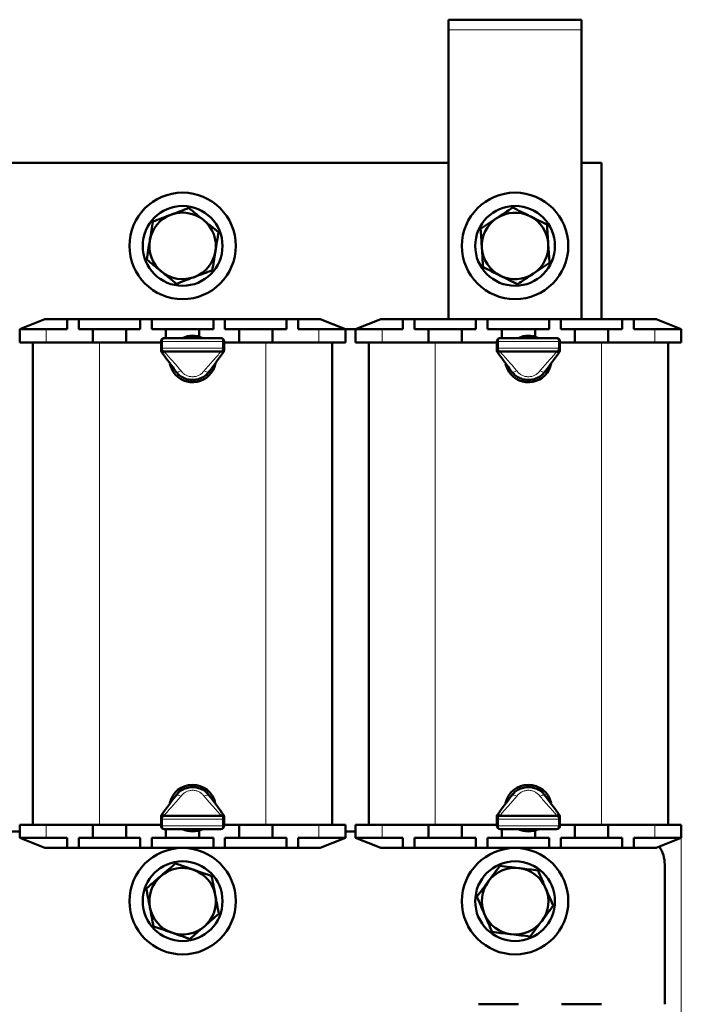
# Model space of a CAD drawing. Header units: millimetres. Extents: x 0 to 420, y 0 to 594.
# Tile 3 of 5: x 100 to 199, y 157 to 305. Entities that reach past the tile are written whole.
import ezdxf

# ---------------------------------------------------------------- set-up
doc = ezdxf.new("R2010")
doc.units = ezdxf.units.MM
doc.linetypes.add('SLD-Сплошная', pattern=[0])
doc.styles.add('SLDTEXTSTYLE0', font='TXT', dxfattribs={"width": 0.7, "bigfont": 'bigfont'})
doc.styles.add('SLDTEXTSTYLE1', font='TXT', dxfattribs={"width": 0.7})
doc.dimstyles.new('SLDDIMSTYLE0', dxfattribs={"dimtxt": 5, "dimasz": 5, "dimexe": 0, "dimexo": 0.0625, "dimgap": 1.25, "dimtad": 2, "dimdec": 1, "dimrnd": 1e-09, "dimzin": 12, "dimdsep": 46, "dimtxsty": 'SLDTEXTSTYLE1', "dimsah": 1, "dimcen": 0.09, "dimadec": 0, "dimazin": 3, "dimtfac": 1, "dimtdec": 3, "dimtofl": 0, "dimtmove": 0, "dimatfit": 3, "dimfxl": 0, "dimfrac": 2, "dimtolj": 1, "dimtzin": 12, "dimarcsym": 0})

# ---------------------------------------------------------------- blocks, each defined once
blk = doc.blocks.new('_D')
at = {"color": 7, "linetype": 'SLD-Сплошная', "lineweight": 0}
for p, q in [((49.43, 181.78), (49.43, 116.79)), ((199.43, 181.78), (199.43, 116.79)), ((49.43, 117.79), (199.43, 117.79))]:
    blk.add_line(p, q, dxfattribs=at)
at = {"color": 7, "linetype": 'SLD-Сплошная', "lineweight": 18}
for points in [[(49.43, 117.79), (54.43, 117.02), (54.43, 118.56)], [(199.43, 117.79), (194.43, 118.56), (194.43, 117.02)]]:
    blk.add_solid(points, dxfattribs=at)
at = {"color": 7, "linetype": 'SLD-Сплошная', "lineweight": 18, "insert": (122.47, 124.24), "char_height": 5, "attachment_point": 1, "style": 'SLDTEXTSTYLE0'}
blk.add_mtext('Ш', dxfattribs=at)

msp = doc.modelspace()

# ---------------------------------------------------------------- linework, layer by layer
at = {"color": 7, "linetype": 'SLD-Сплошная', "lineweight": 50}
for p, q in [((164.43, 304.79), (164.43, 303.29)), ((184.43, 304.79), (164.43, 304.79)), ((184.43, 304.79), (184.43, 303.29)), ((164.43, 303.29), (164.43, 259.79)), ((184.43, 259.79), (184.43, 303.29)), ((164.43, 283.29), (84.43, 283.29)), ((187.43, 283.29), (184.43, 283.29)), ((187.43, 259.79), (187.43, 283.29)), ((103.73, 259.79), (99.93, 258.29)), ((103.73, 259.79), (107.05, 259.79)), ((107.05, 259.79), (107.05, 258.29)), ((107.05, 259.79), (108.8, 259.79)), ((108.8, 259.79), (108.8, 258.29)), ((108.8, 259.79), (118.05, 259.79)), ((118.05, 259.79), (118.05, 258.29)), ((118.05, 259.79), (119.8, 259.79)), ((119.8, 259.79), (119.8, 258.29)), ((119.8, 259.79), (129.05, 259.79)), ((129.05, 259.79), (129.05, 258.29)), ((129.05, 259.79), (130.8, 259.79)), ((130.8, 259.79), (130.8, 258.29)), ((130.8, 259.79), (140.05, 259.79)), ((140.05, 259.79), (140.05, 258.29)), ((140.05, 259.79), (141.8, 259.79)), ((141.8, 259.79), (141.8, 258.29)), ((141.8, 259.79), (145.13, 259.79)), ((148.93, 258.29), (145.13, 259.79)), ((154.23, 259.79), (150.43, 258.29)), ((154.23, 259.79), (157.55, 259.79)), ((157.55, 259.79), (157.55, 258.29)), ((157.55, 259.79), (159.3, 259.79)), ((159.3, 259.79), (159.3, 258.29)), ((159.3, 259.79), (168.55, 259.79)), ((164.43, 259.79), (168.55, 259.79)), ((168.55, 259.79), (168.55, 258.29)), ((168.55, 259.79), (170.3, 259.79)), ((170.3, 259.79), (170.3, 258.29)), ((170.3, 259.79), (179.55, 259.79)), ((179.55, 259.79), (179.55, 258.29)), ((179.55, 259.79), (181.3, 259.79)), ((181.3, 259.79), (181.3, 258.29)), ((181.3, 259.79), (190.55, 259.79)), ((181.3, 259.79), (184.43, 259.79)), ((190.55, 259.79), (190.55, 258.29)), ((190.55, 259.79), (192.3, 259.79)), ((192.3, 259.79), (192.3, 258.29)), ((192.3, 259.79), (195.63, 259.79)), ((199.43, 258.29), (195.63, 259.79)), ((99.93, 256.29), (99.93, 258.29)), ((99.93, 258.29), (103.93, 258.29)), ((103.93, 258.29), (107.05, 258.29)), ((108.8, 258.29), (110.93, 258.29)), ((110.93, 258.29), (110.93, 256.29)), ((110.93, 258.29), (115.93, 258.29)), ((115.93, 258.29), (115.93, 256.29)), ((115.93, 258.29), (118.05, 258.29)), ((119.8, 258.29), (121.93, 258.29)), ((121.93, 258.29), (121.93, 256.94)), ((121.93, 258.29), (126.93, 258.29)), ((126.93, 258.29), (126.93, 257.14)), ((126.93, 258.29), (129.05, 258.29)), ((130.8, 258.29), (132.93, 258.29)), ((132.93, 258.29), (132.93, 256.29)), ((132.93, 258.29), (137.93, 258.29)), ((137.93, 258.29), (137.93, 256.29)), ((137.93, 258.29), (140.05, 258.29)), ((141.8, 258.29), (144.93, 258.29)), ((144.93, 258.29), (148.93, 258.29)), ((148.93, 258.29), (150.43, 258.29)), ((148.93, 258.29), (148.93, 256.29)), ((150.43, 256.29), (150.43, 258.29)), ((150.43, 258.29), (154.43, 258.29)), ((154.43, 258.29), (157.55, 258.29)), ((159.3, 258.29), (161.43, 258.29)), ((161.43, 258.29), (161.43, 256.29)), ((161.43, 258.29), (166.43, 258.29)), ((166.43, 258.29), (166.43, 256.29)), ((166.43, 258.29), (168.55, 258.29)), ((170.3, 258.29), (172.43, 258.29)), ((172.43, 258.29), (172.43, 256.94)), ((172.43, 258.29), (177.43, 258.29)), ((177.43, 258.29), (177.43, 257.14)), ((177.43, 258.29), (179.55, 258.29)), ((181.3, 258.29), (183.43, 258.29)), ((183.43, 258.29), (183.43, 256.29)), ((183.43, 258.29), (188.43, 258.29)), ((188.43, 258.29), (188.43, 256.29)), ((188.43, 258.29), (190.55, 258.29)), ((192.3, 258.29), (195.43, 258.29)), ((195.43, 258.29), (199.43, 258.29)), ((199.43, 258.29), (199.43, 256.29)), ((103.93, 256.29), (99.93, 256.29)), ((101.93, 183.79), (101.93, 256.29)), ((103.93, 256.29), (110.93, 256.29)), ((110.93, 256.29), (111.93, 256.29)), ((111.93, 256.29), (115.93, 256.29)), ((115.93, 256.29), (121.18, 256.29)), ((121.18, 255.44), (121.18, 256.44)), ((121.68, 256.94), (130.18, 256.94)), ((130.68, 256.44), (130.68, 255.44)), ((130.68, 256.29), (132.93, 256.29)), ((132.93, 256.29), (136.93, 256.29)), ((136.93, 256.29), (137.93, 256.29)), ((137.93, 256.29), (144.93, 256.29)), ((148.93, 256.29), (144.93, 256.29)), ((146.93, 256.29), (146.93, 183.79)), ((154.43, 256.29), (150.43, 256.29)), ((152.43, 183.79), (152.43, 256.29)), ((154.43, 256.29), (161.43, 256.29)), ((161.43, 256.29), (162.43, 256.29)), ((162.43, 256.29), (166.43, 256.29)), ((166.43, 256.29), (171.68, 256.29)), ((171.68, 255.44), (171.68, 256.44)), ((172.18, 256.94), (180.68, 256.94)), ((181.18, 256.44), (181.18, 255.44)), ((181.18, 256.29), (183.43, 256.29)), ((183.43, 256.29), (187.43, 256.29)), ((187.43, 256.29), (188.43, 256.29)), ((188.43, 256.29), (195.43, 256.29)), ((199.43, 256.29), (195.43, 256.29)), ((197.43, 256.29), (197.43, 183.79)), ((121.18, 255.1), (121.18, 255.44)), ((130.18, 254.94), (121.68, 254.94)), ((130.68, 255.44), (130.68, 255.1)), ((171.68, 255.1), (171.68, 255.44)), ((180.68, 254.94), (172.18, 254.94)), ((181.18, 255.44), (181.18, 255.1)), ((121.68, 185.14), (130.18, 185.14)), ((172.18, 185.14), (180.68, 185.14)), ((99.93, 181.79), (99.93, 183.79)), ((99.93, 183.79), (103.93, 183.79)), ((110.93, 183.79), (103.93, 183.79)), ((111.93, 183.79), (110.93, 183.79)), ((110.93, 181.79), (110.93, 183.79)), ((111.93, 183.79), (115.93, 183.79)), ((115.93, 181.79), (115.93, 183.79)), ((121.18, 183.79), (115.93, 183.79)), ((121.18, 184.64), (121.18, 184.98)), ((121.18, 183.64), (121.18, 184.64)), ((130.68, 184.98), (130.68, 184.64)), ((130.68, 184.64), (130.68, 183.64)), ((132.93, 183.79), (130.68, 183.79)), ((132.93, 183.79), (136.93, 183.79)), ((132.93, 181.79), (132.93, 183.79)), ((137.93, 183.79), (136.93, 183.79)), ((137.93, 181.79), (137.93, 183.79)), ((144.93, 183.79), (137.93, 183.79)), ((144.93, 183.79), (148.93, 183.79)), ((148.93, 183.79), (148.93, 181.79)), ((150.43, 181.79), (150.43, 183.79)), ((150.43, 183.79), (154.43, 183.79)), ((161.43, 183.79), (154.43, 183.79)), ((162.43, 183.79), (161.43, 183.79)), ((161.43, 181.79), (161.43, 183.79)), ((162.43, 183.79), (166.43, 183.79)), ((166.43, 181.79), (166.43, 183.79)), ((171.68, 183.79), (166.43, 183.79)), ((171.68, 184.64), (171.68, 184.98)), ((171.68, 183.64), (171.68, 184.64)), ((181.18, 184.98), (181.18, 184.64)), ((181.18, 184.64), (181.18, 183.64)), ((183.43, 183.79), (181.18, 183.79)), ((183.43, 183.79), (187.43, 183.79)), ((183.43, 181.79), (183.43, 183.79)), ((188.43, 183.79), (187.43, 183.79)), ((188.43, 181.79), (188.43, 183.79)), ((195.43, 183.79), (188.43, 183.79)), ((195.43, 183.79), (199.43, 183.79)), ((199.43, 183.79), (199.43, 181.79)), ((98.43, 182.79), (99.93, 182.79)), ((130.18, 183.14), (121.68, 183.14)), ((121.93, 181.79), (121.93, 183.14)), ((126.93, 181.79), (126.93, 182.94)), ((148.93, 182.79), (150.43, 182.79)), ((180.68, 183.14), (172.18, 183.14)), ((172.43, 181.79), (172.43, 183.14)), ((177.43, 181.79), (177.43, 182.94)), ((103.93, 181.79), (99.93, 181.79)), ((99.93, 181.79), (103.73, 180.29)), ((107.05, 181.79), (103.93, 181.79)), ((107.05, 180.29), (107.05, 181.79)), ((110.93, 181.79), (108.8, 181.79)), ((108.8, 180.29), (108.8, 181.79)), ((115.93, 181.79), (110.93, 181.79)), ((118.05, 181.79), (115.93, 181.79)), ((118.05, 180.29), (118.05, 181.79)), ((119.8, 180.29), (119.8, 181.79)), ((121.93, 181.79), (119.8, 181.79)), ((126.93, 181.79), (121.93, 181.79)), ((129.05, 181.79), (126.93, 181.79)), ((129.05, 180.29), (129.05, 181.79)), ((130.8, 180.29), (130.8, 181.79)), ((132.93, 181.79), (130.8, 181.79)), ((137.93, 181.79), (132.93, 181.79)), ((140.05, 181.79), (137.93, 181.79)), ((140.05, 180.29), (140.05, 181.79)), ((141.8, 180.29), (141.8, 181.79)), ((144.93, 181.79), (141.8, 181.79)), ((148.93, 181.79), (144.93, 181.79)), ((145.13, 180.29), (148.93, 181.79)), ((154.43, 181.79), (150.43, 181.79)), ((150.43, 181.79), (154.23, 180.29)), ((157.55, 181.79), (154.43, 181.79)), ((157.55, 180.29), (157.55, 181.79)), ((161.43, 181.79), (159.3, 181.79)), ((159.3, 180.29), (159.3, 181.79)), ((166.43, 181.79), (161.43, 181.79)), ((168.55, 181.79), (166.43, 181.79)), ((168.55, 180.29), (168.55, 181.79)), ((170.3, 180.29), (170.3, 181.79)), ((172.43, 181.79), (170.3, 181.79)), ((177.43, 181.79), (172.43, 181.79)), ((179.55, 181.79), (177.43, 181.79)), ((179.55, 180.29), (179.55, 181.79)), ((181.3, 180.29), (181.3, 181.79)), ((183.43, 181.79), (181.3, 181.79)), ((188.43, 181.79), (183.43, 181.79)), ((190.55, 181.79), (188.43, 181.79)), ((190.55, 180.29), (190.55, 181.79)), ((192.3, 180.29), (192.3, 181.79)), ((195.43, 181.79), (192.3, 181.79)), ((199.43, 181.79), (195.43, 181.79)), ((195.63, 180.29), (199.43, 181.79)), ((107.05, 180.29), (103.73, 180.29)), ((108.8, 180.29), (107.05, 180.29)), ((118.05, 180.29), (108.8, 180.29)), ((119.8, 180.29), (118.05, 180.29)), ((129.05, 180.29), (119.8, 180.29)), ((130.8, 180.29), (129.05, 180.29)), ((140.05, 180.29), (130.8, 180.29)), ((141.8, 180.29), (140.05, 180.29)), ((145.13, 180.29), (141.8, 180.29)), ((157.55, 180.29), (154.23, 180.29)), ((159.3, 180.29), (157.55, 180.29)), ((168.55, 180.29), (159.3, 180.29)), ((170.3, 180.29), (168.55, 180.29)), ((179.55, 180.29), (170.3, 180.29)), ((181.3, 180.29), (179.55, 180.29)), ((190.55, 180.29), (181.3, 180.29)), ((192.3, 180.29), (190.55, 180.29)), ((195.63, 180.29), (192.3, 180.29)), ((196.93, 177.79), (196.93, 156.79)), ((174.93, 156.79), (168.93, 156.79)), ((187.43, 156.79), (181.43, 156.79))]:
    msp.add_line(p, q, dxfattribs=at)
at = {"color": 8, "linetype": 'SLD-Сплошная', "lineweight": 18}
for p, q in [((184.43, 303.29), (164.43, 303.29)), ((103.93, 258.29), (103.93, 256.29)), ((144.93, 256.29), (144.93, 258.29)), ((154.43, 258.29), (154.43, 256.29)), ((195.43, 256.29), (195.43, 258.29)), ((111.93, 256.29), (111.93, 183.79)), ((121.18, 256.44), (121.41, 256.44)), ((121.41, 256.44), (121.41, 255.44)), ((130.44, 256.44), (121.41, 256.44)), ((130.44, 255.44), (130.44, 256.44)), ((130.44, 256.44), (130.68, 256.44)), ((136.93, 183.79), (136.93, 256.29)), ((162.43, 256.29), (162.43, 183.79)), ((171.68, 256.44), (171.91, 256.44)), ((171.91, 256.44), (171.91, 255.44)), ((180.94, 256.44), (171.91, 256.44)), ((180.94, 255.44), (180.94, 256.44)), ((180.94, 256.44), (181.18, 256.44)), ((187.43, 183.79), (187.43, 256.29)), ((121.18, 255.44), (121.41, 255.44)), ((121.41, 255.44), (130.44, 255.44)), ((121.68, 254.94), (121.68, 254.86)), ((130.18, 254.86), (130.18, 254.94)), ((130.44, 255.44), (130.68, 255.44)), ((171.68, 255.44), (171.91, 255.44)), ((171.91, 255.44), (180.94, 255.44)), ((172.18, 254.94), (172.18, 254.86)), ((180.68, 254.86), (180.68, 254.94)), ((180.94, 255.44), (181.18, 255.44)), ((121.68, 185.22), (121.68, 185.14)), ((130.18, 185.14), (130.18, 185.22)), ((172.18, 185.22), (172.18, 185.14)), ((180.68, 185.14), (180.68, 185.22)), ((103.93, 183.79), (103.93, 181.79)), ((121.41, 184.64), (121.18, 184.64)), ((121.41, 183.64), (121.18, 183.64)), ((130.44, 184.64), (121.41, 184.64)), ((121.41, 184.64), (121.41, 183.64)), ((121.41, 183.64), (130.44, 183.64)), ((130.44, 183.64), (130.44, 184.64)), ((130.68, 184.64), (130.44, 184.64)), ((130.68, 183.64), (130.44, 183.64)), ((144.93, 181.79), (144.93, 183.79)), ((154.43, 183.79), (154.43, 181.79)), ((171.91, 184.64), (171.68, 184.64)), ((171.91, 183.64), (171.68, 183.64)), ((180.94, 184.64), (171.91, 184.64)), ((171.91, 184.64), (171.91, 183.64)), ((171.91, 183.64), (180.94, 183.64)), ((180.94, 183.64), (180.94, 184.64)), ((181.18, 184.64), (180.94, 184.64)), ((181.18, 183.64), (180.94, 183.64)), ((195.43, 181.79), (195.43, 183.79))]:
    msp.add_line(p, q, dxfattribs=at)
at = {"color": 8, "linetype": 'SLD-Сплошная', "lineweight": 18, "flags": 128}
for points in [[(121.68, 256.94), (121.63, 256.93), (121.58, 256.9), (121.53, 256.86), (121.49, 256.79), (121.46, 256.72), (121.43, 256.63), (121.42, 256.54), (121.41, 256.44)], [(130.44, 256.44), (130.44, 256.54), (130.42, 256.63), (130.4, 256.72), (130.37, 256.79), (130.33, 256.86), (130.28, 256.9), (130.23, 256.93), (130.18, 256.94)], [(172.18, 256.94), (172.13, 256.93), (172.08, 256.9), (172.03, 256.86), (171.99, 256.79), (171.96, 256.72), (171.93, 256.63), (171.92, 256.54), (171.91, 256.44)], [(180.94, 256.44), (180.94, 256.54), (180.92, 256.63), (180.9, 256.72), (180.87, 256.79), (180.83, 256.86), (180.78, 256.9), (180.73, 256.93), (180.68, 256.94)], [(121.41, 255.44), (121.42, 255.34), (121.43, 255.25), (121.46, 255.16), (121.49, 255.09), (121.53, 255.02), (121.58, 254.98), (121.63, 254.95), (121.68, 254.94)], [(130.18, 254.94), (130.23, 254.95), (130.28, 254.98), (130.33, 255.02), (130.37, 255.09), (130.4, 255.16), (130.42, 255.25), (130.44, 255.34), (130.44, 255.44)], [(171.91, 255.44), (171.92, 255.34), (171.93, 255.25), (171.96, 255.16), (171.99, 255.09), (172.03, 255.02), (172.08, 254.98), (172.13, 254.95), (172.18, 254.94)], [(180.68, 254.94), (180.73, 254.95), (180.78, 254.98), (180.83, 255.02), (180.87, 255.09), (180.9, 255.16), (180.92, 255.25), (180.94, 255.34), (180.94, 255.44)], [(121.68, 185.14), (121.63, 185.13), (121.58, 185.1), (121.53, 185.06), (121.49, 184.99), (121.46, 184.92), (121.43, 184.83), (121.42, 184.74), (121.41, 184.64)], [(130.44, 184.64), (130.44, 184.74), (130.42, 184.83), (130.4, 184.92), (130.37, 184.99), (130.33, 185.06), (130.28, 185.1), (130.23, 185.13), (130.18, 185.14)], [(172.18, 185.14), (172.13, 185.13), (172.08, 185.1), (172.03, 185.06), (171.99, 184.99), (171.96, 184.92), (171.93, 184.83), (171.92, 184.74), (171.91, 184.64)], [(180.94, 184.64), (180.94, 184.74), (180.92, 184.83), (180.9, 184.92), (180.87, 184.99), (180.83, 185.06), (180.78, 185.1), (180.73, 185.13), (180.68, 185.14)], [(121.41, 183.64), (121.42, 183.54), (121.43, 183.45), (121.46, 183.36), (121.49, 183.29), (121.53, 183.22), (121.58, 183.18), (121.63, 183.15), (121.68, 183.14)], [(130.18, 183.14), (130.23, 183.15), (130.28, 183.18), (130.33, 183.22), (130.37, 183.29), (130.4, 183.36), (130.42, 183.45), (130.44, 183.54), (130.44, 183.64)], [(171.91, 183.64), (171.92, 183.54), (171.93, 183.45), (171.96, 183.36), (171.99, 183.29), (172.03, 183.22), (172.08, 183.18), (172.13, 183.15), (172.18, 183.14)], [(180.68, 183.14), (180.73, 183.15), (180.78, 183.18), (180.83, 183.22), (180.87, 183.29), (180.9, 183.36), (180.92, 183.45), (180.94, 183.54), (180.94, 183.64)]]:
    msp.add_lwpolyline(points, dxfattribs=at)
at = {"color": 7, "linetype": 'SLD-Сплошная', "lineweight": 50, "flags": 128}
for points in [[(122.51, 253.05), (122.59, 252.74), (123, 251.88)], [(127.91, 251.34), (128.01, 251.43), (128.59, 252.11)], [(173.01, 253.05), (173.09, 252.74), (173.5, 251.88)], [(178.41, 251.34), (178.51, 251.43), (179.09, 252.11)], [(128.62, 187.93), (128.58, 187.99), (128, 188.66)], [(179.12, 187.93), (179.08, 187.99), (178.5, 188.66)]]:
    msp.add_lwpolyline(points, dxfattribs=at)
at = {"color": 7, "linetype": 'SLD-Сплошная', "lineweight": 50}
for centre, radius in [((124.43, 270.79), 8), ((174.43, 270.79), 8), ((124.43, 270.79), 6), ((174.43, 270.79), 6), ((124.43, 172.29), 8), ((174.43, 172.29), 8), ((124.43, 172.29), 6), ((174.43, 172.29), 6)]:
    msp.add_circle(centre, radius, dxfattribs=at)
for centre, radius, start, end in [((124.43, 270.79), 5, 110.6853, 170.6853), ((124.43, 270.79), 5, 50.6853, 110.6853), ((174.43, 270.79), 5, 63.6643, 123.6643), ((124.43, 270.79), 5, 350.6853, 50.6853), ((174.43, 270.79), 5, 123.6643, 183.6643), ((174.43, 270.79), 5, 3.6643, 63.6643), ((124.43, 270.79), 5, 170.6853, 230.6853), ((174.43, 270.79), 5, 303.6643, 3.6643), ((124.43, 270.79), 5, 290.6853, 350.6853), ((174.43, 270.79), 5, 183.6643, 243.6643), ((124.43, 270.79), 5, 230.6853, 290.6853), ((174.43, 270.79), 5, 243.6643, 303.6643), ((121.68, 256.44), 0.5, 90, 180), ((125.93, 253.79), 3.5, 64.1581, 115.8419), ((130.18, 256.44), 0.5, 0, 90), ((172.18, 256.44), 0.5, 90, 180), ((176.43, 253.79), 3.5, 64.1581, 115.8419), ((180.68, 256.44), 0.5, 0, 90), ((121.68, 255.44), 0.5, 180, 270), ((130.18, 255.44), 0.5, 270, 0), ((172.18, 255.44), 0.5, 180, 270), ((180.68, 255.44), 0.5, 270, 0), ((125.93, 253.79), 3.5, 213.1576, 348.7119), ((176.43, 253.79), 3.5, 213.1576, 348.7119), ((125.93, 186.29), 3.5, 12.8877, 167.5446), ((176.43, 186.29), 3.5, 12.8877, 167.5446), ((121.68, 184.64), 0.5, 90, 180), ((130.18, 184.64), 0.5, 0, 90), ((172.18, 184.64), 0.5, 90, 180), ((180.68, 184.64), 0.5, 0, 90), ((121.68, 183.64), 0.5, 180, 270), ((130.18, 183.64), 0.5, 270, 0), ((172.18, 183.64), 0.5, 180, 270), ((180.68, 183.64), 0.5, 270, 0), ((125.93, 186.29), 3.5, 244.1581, 295.8419), ((176.43, 186.29), 3.5, 244.1581, 295.8419), ((191.93, 177.79), 5, 0, 32.6908), ((124.43, 172.29), 5, 70.8626, 130.8626), ((124.43, 172.29), 5, 10.8626, 70.8626), ((174.43, 172.29), 5, 83.3118, 143.3118), ((174.43, 172.29), 5, 23.3118, 83.3118), ((124.43, 172.29), 5, 130.8626, 190.8626), ((174.43, 172.29), 5, 143.3118, 203.3118), ((124.43, 172.29), 5, 310.8626, 10.8626), ((174.43, 172.29), 5, 323.3118, 23.3118), ((124.43, 172.29), 5, 190.8626, 250.8626), ((174.43, 172.29), 5, 203.3118, 263.3118), ((174.43, 172.29), 5, 263.3118, 323.3118), ((124.43, 172.29), 5, 250.8626, 310.8626)]:
    msp.add_arc(centre, radius, start, end, dxfattribs=at)
for points, knots in [([(119.96, 274.45), (120.4, 274.61), (121.28, 274.95), (122.2, 275.29), (122.66, 275.47)], [0, 0, 0, 0, 0.495458, 1, 1, 1, 1]), ([(122.66, 275.47), (122.73, 275.49), (123.64, 275.84), (124.53, 276.17), (125.36, 276.49)], [0, 0, 0, 0, 0.0702006, 1, 1, 1, 1]), ([(125.36, 276.49), (125.72, 276.19), (126.46, 275.59), (127.21, 274.97), (127.6, 274.66)], [0, 0, 0, 0, 0.495458, 1, 1, 1, 1]), ([(171.66, 274.95), (171.71, 274.99), (172.52, 275.53), (173.32, 276.06), (174.06, 276.55)], [0, 0, 0, 0, 0.070201, 1, 1, 1, 1]), ([(174.06, 276.55), (174.48, 276.34), (175.33, 275.92), (176.2, 275.49), (176.65, 275.27)], [0, 0, 0, 0, 0.495458, 1, 1, 1, 1]), ([(119.49, 271.6), (119.5, 271.67), (119.66, 272.63), (119.82, 273.57), (119.96, 274.45)], [0, 0, 0, 0, 0.070201, 1, 1, 1, 1]), ([(127.6, 274.66), (127.61, 274.65), (127.99, 274.34), (128.75, 273.72), (129.47, 273.13), (129.83, 272.83)], [0, 0, 0, 0, 0.017162, 0.503412, 1, 1, 1, 1]), ([(169.25, 273.35), (169.64, 273.61), (170.43, 274.14), (171.25, 274.68), (171.66, 274.95)], [0, 0, 0, 0, 0.495458, 1, 1, 1, 1]), ([(176.65, 275.27), (176.66, 275.26), (177.1, 275.05), (177.98, 274.61), (178.81, 274.2), (179.23, 273.99)], [0, 0, 0, 0, 0.017162, 0.503412, 1, 1, 1, 1]), ([(179.23, 273.99), (179.26, 273.52), (179.32, 272.58), (179.39, 271.6), (179.42, 271.11)], [0, 0, 0, 0, 0.495458, 1, 1, 1, 1]), ([(129.83, 272.83), (129.75, 272.37), (129.6, 271.43), (129.44, 270.47), (129.36, 269.98)], [0, 0, 0, 0, 0.495458, 1, 1, 1, 1]), ([(169.44, 270.47), (169.43, 270.54), (169.37, 271.51), (169.31, 272.47), (169.25, 273.35)], [0, 0, 0, 0, 0.0702006, 1, 1, 1, 1]), ([(119.03, 268.75), (119.1, 269.21), (119.26, 270.15), (119.41, 271.11), (119.49, 271.6)], [0, 0, 0, 0, 0.495458, 1, 1, 1, 1]), ([(179.42, 271.11), (179.42, 271.04), (179.48, 270.07), (179.55, 269.12), (179.6, 268.23)], [0, 0, 0, 0, 0.070201, 1, 1, 1, 1]), ([(129.36, 269.98), (129.35, 269.91), (129.19, 268.95), (129.04, 268.01), (128.89, 267.13)], [0, 0, 0, 0, 0.070201, 1, 1, 1, 1]), ([(169.62, 267.59), (169.59, 268.06), (169.53, 269), (169.47, 269.98), (169.44, 270.47)], [0, 0, 0, 0, 0.495458, 1, 1, 1, 1]), ([(121.26, 266.92), (121.25, 266.93), (120.87, 267.24), (120.11, 267.86), (119.39, 268.45), (119.03, 268.75)], [0, 0, 0, 0, 0.017162, 0.503412, 1, 1, 1, 1]), ([(179.6, 268.23), (179.21, 267.97), (178.42, 267.44), (177.61, 266.9), (177.2, 266.63)], [0, 0, 0, 0, 0.495458, 1, 1, 1, 1]), ([(123.49, 265.09), (123.13, 265.39), (122.4, 265.99), (121.64, 266.61), (121.26, 266.92)], [0, 0, 0, 0, 0.495458, 1, 1, 1, 1]), ([(128.89, 267.13), (128.46, 266.97), (127.57, 266.63), (126.66, 266.29), (126.19, 266.11)], [0, 0, 0, 0, 0.495458, 1, 1, 1, 1]), ([(172.21, 266.31), (172.19, 266.32), (171.75, 266.53), (170.88, 266.97), (170.04, 267.38), (169.62, 267.59)], [0, 0, 0, 0, 0.017162, 0.503412, 1, 1, 1, 1]), ([(177.2, 266.63), (177.14, 266.59), (176.33, 266.05), (175.54, 265.52), (174.8, 265.03)], [0, 0, 0, 0, 0.0702006, 1, 1, 1, 1]), ([(126.19, 266.11), (126.13, 266.09), (125.22, 265.74), (124.32, 265.41), (123.49, 265.09)], [0, 0, 0, 0, 0.070201, 1, 1, 1, 1]), ([(174.8, 265.03), (174.38, 265.24), (173.53, 265.66), (172.65, 266.09), (172.21, 266.31)], [0, 0, 0, 0, 0.495458, 1, 1, 1, 1]), ([(123.39, 251.93), (122.99, 252.47), (122.28, 253.43), (121.58, 254.39), (121.27, 254.81)], [0, 0, 0, 0, 0.559793, 1, 1, 1, 1]), ([(130.58, 254.81), (130.19, 254.28), (129.49, 253.33), (128.78, 252.35), (128.47, 251.93)], [0, 0, 0, 0, 0.560542, 1, 1, 1, 1]), ([(173.89, 251.93), (173.49, 252.47), (172.78, 253.43), (172.08, 254.39), (171.77, 254.81)], [0, 0, 0, 0, 0.559793, 1, 1, 1, 1]), ([(181.08, 254.81), (180.69, 254.28), (179.99, 253.33), (179.28, 252.35), (178.97, 251.93)], [0, 0, 0, 0, 0.560542, 1, 1, 1, 1]), ([(128.47, 251.93), (128.3, 251.73), (127.99, 251.36), (127.36, 250.96), (126.67, 250.7), (125.93, 250.61), (125.18, 250.7), (124.49, 250.96), (123.87, 251.36), (123.55, 251.73), (123.39, 251.93)], [0, 0, 0, 0, 0.1320592, 0.2534612, 0.3772407, 0.5, 0.6227593, 0.7465388, 0.8679362, 1, 1, 1, 1]), ([(178.97, 251.93), (178.8, 251.73), (178.49, 251.36), (177.86, 250.96), (177.17, 250.7), (176.43, 250.61), (175.68, 250.7), (174.99, 250.96), (174.37, 251.36), (174.05, 251.73), (173.89, 251.93)], [0, 0, 0, 0, 0.132059, 0.253461, 0.377241, 0.5, 0.622759, 0.746539, 0.867936, 1, 1, 1, 1]), ([(123.39, 188.15), (123.55, 188.35), (123.87, 188.72), (124.49, 189.12), (125.18, 189.38), (125.93, 189.47), (126.67, 189.38), (127.36, 189.12), (127.99, 188.72), (128.3, 188.35), (128.47, 188.15)], [0, 0, 0, 0, 0.132059, 0.253461, 0.377241, 0.5, 0.622759, 0.746539, 0.867936, 1, 1, 1, 1]), ([(173.89, 188.15), (174.05, 188.35), (174.37, 188.72), (174.99, 189.12), (175.68, 189.38), (176.43, 189.47), (177.17, 189.38), (177.86, 189.12), (178.49, 188.72), (178.8, 188.35), (178.97, 188.15)], [0, 0, 0, 0, 0.1320592, 0.2534612, 0.3772407, 0.5, 0.6227593, 0.7465388, 0.8679362, 1, 1, 1, 1]), ([(121.27, 185.27), (121.66, 185.8), (122.36, 186.75), (123.07, 187.73), (123.39, 188.15)], [0, 0, 0, 0, 0.560542, 1, 1, 1, 1]), ([(128.47, 188.15), (128.86, 187.61), (129.57, 186.65), (130.27, 185.69), (130.58, 185.27)], [0, 0, 0, 0, 0.559793, 1, 1, 1, 1]), ([(171.77, 185.27), (172.16, 185.8), (172.86, 186.75), (173.57, 187.73), (173.89, 188.15)], [0, 0, 0, 0, 0.560542, 1, 1, 1, 1]), ([(178.97, 188.15), (179.36, 187.61), (180.07, 186.65), (180.77, 185.69), (181.08, 185.27)], [0, 0, 0, 0, 0.559793, 1, 1, 1, 1]), ([(121.16, 176.07), (121.21, 176.12), (121.95, 176.75), (122.67, 177.38), (123.34, 177.96)], [0, 0, 0, 0, 0.070201, 1, 1, 1, 1]), ([(123.34, 177.96), (123.78, 177.81), (124.68, 177.5), (125.6, 177.18), (126.07, 177.01)], [0, 0, 0, 0, 0.495458, 1, 1, 1, 1]), ([(126.07, 177.01), (126.13, 176.99), (127.05, 176.67), (127.95, 176.36), (128.79, 176.07)], [0, 0, 0, 0, 0.070201, 1, 1, 1, 1]), ([(170.42, 175.28), (170.46, 175.33), (171.04, 176.11), (171.61, 176.88), (172.14, 177.59)], [0, 0, 0, 0, 0.070201, 1, 1, 1, 1]), ([(172.14, 177.59), (172.61, 177.54), (173.55, 177.43), (174.52, 177.31), (175.01, 177.26)], [0, 0, 0, 0, 0.495458, 1, 1, 1, 1]), ([(175.01, 177.26), (175.08, 177.25), (176.05, 177.13), (176.99, 177.02), (177.88, 176.92)], [0, 0, 0, 0, 0.070201, 1, 1, 1, 1]), ([(177.88, 176.92), (178.06, 176.49), (178.44, 175.62), (178.82, 174.72), (179.02, 174.27)], [0, 0, 0, 0, 0.495458, 1, 1, 1, 1]), ([(118.97, 174.18), (119.33, 174.49), (120.04, 175.11), (120.78, 175.75), (121.16, 176.07)], [0, 0, 0, 0, 0.495458, 1, 1, 1, 1]), ([(128.79, 176.07), (128.88, 175.61), (129.06, 174.68), (129.25, 173.72), (129.34, 173.23)], [0, 0, 0, 0, 0.495458, 1, 1, 1, 1]), ([(168.69, 172.96), (168.97, 173.34), (169.54, 174.1), (170.12, 174.88), (170.42, 175.28)], [0, 0, 0, 0, 0.495458, 1, 1, 1, 1]), ([(119.52, 171.35), (119.51, 171.36), (119.42, 171.85), (119.24, 172.81), (119.06, 173.72), (118.97, 174.18)], [0, 0, 0, 0, 0.017162, 0.503412, 1, 1, 1, 1]), ([(129.34, 173.23), (129.34, 173.22), (129.43, 172.73), (129.62, 171.77), (129.79, 170.86), (129.88, 170.4)], [0, 0, 0, 0, 0.017162, 0.503412, 1, 1, 1, 1]), ([(179.02, 174.27), (179.03, 174.25), (179.22, 173.8), (179.61, 172.9), (179.98, 172.05), (180.16, 171.62)], [0, 0, 0, 0, 0.017162, 0.503412, 1, 1, 1, 1]), ([(169.84, 170.31), (169.83, 170.33), (169.63, 170.78), (169.25, 171.68), (168.88, 172.53), (168.69, 172.96)], [0, 0, 0, 0, 0.017162, 0.503412, 1, 1, 1, 1]), ([(120.06, 168.51), (119.97, 168.97), (119.79, 169.9), (119.61, 170.86), (119.52, 171.35)], [0, 0, 0, 0, 0.495458, 1, 1, 1, 1]), ([(129.88, 170.4), (129.53, 170.09), (128.81, 169.47), (128.07, 168.83), (127.7, 168.51)], [0, 0, 0, 0, 0.495458, 1, 1, 1, 1]), ([(170.98, 167.66), (170.79, 168.09), (170.42, 168.96), (170.03, 169.86), (169.84, 170.31)], [0, 0, 0, 0, 0.495458, 1, 1, 1, 1]), ([(180.16, 171.62), (179.88, 171.24), (179.32, 170.48), (178.73, 169.7), (178.44, 169.3)], [0, 0, 0, 0, 0.495458, 1, 1, 1, 1]), ([(178.44, 169.3), (178.4, 169.25), (177.81, 168.47), (177.24, 167.7), (176.71, 166.99)], [0, 0, 0, 0, 0.070201, 1, 1, 1, 1]), ([(122.79, 167.57), (122.72, 167.59), (121.8, 167.91), (120.9, 168.22), (120.06, 168.51)], [0, 0, 0, 0, 0.070201, 1, 1, 1, 1]), ([(125.52, 166.62), (125.07, 166.77), (124.18, 167.08), (123.25, 167.4), (122.79, 167.57)], [0, 0, 0, 0, 0.495458, 1, 1, 1, 1]), ([(127.7, 168.51), (127.65, 168.46), (126.91, 167.83), (126.19, 167.2), (125.52, 166.62)], [0, 0, 0, 0, 0.070201, 1, 1, 1, 1]), ([(173.85, 167.32), (173.78, 167.33), (172.81, 167.45), (171.86, 167.56), (170.98, 167.66)], [0, 0, 0, 0, 0.070201, 1, 1, 1, 1]), ([(176.71, 166.99), (176.25, 167.04), (175.31, 167.15), (174.34, 167.27), (173.85, 167.32)], [0, 0, 0, 0, 0.495458, 1, 1, 1, 1])]:
    msp.add_open_spline(points, degree=3, knots=knots, dxfattribs=at)
for points in [[(121.27, 254.81), (121.25, 254.85), (121.19, 254.94), (121.18, 255.05), (121.18, 255.1)], [(130.58, 254.81), (130.61, 254.85), (130.66, 254.94), (130.67, 255.05), (130.68, 255.1)], [(171.77, 254.81), (171.75, 254.85), (171.69, 254.94), (171.68, 255.05), (171.68, 255.1)], [(181.08, 254.81), (181.11, 254.85), (181.16, 254.94), (181.17, 255.05), (181.18, 255.1)], [(121.27, 185.27), (121.25, 185.23), (121.19, 185.14), (121.18, 185.03), (121.18, 184.98)], [(130.58, 185.27), (130.61, 185.23), (130.66, 185.14), (130.67, 185.03), (130.68, 184.98)], [(171.77, 185.27), (171.75, 185.23), (171.69, 185.14), (171.68, 185.03), (171.68, 184.98)], [(181.08, 185.27), (181.11, 185.23), (181.16, 185.14), (181.17, 185.03), (181.18, 184.98)]]:
    msp.add_open_spline(points, degree=3, dxfattribs=at)
at = {"color": 8, "linetype": 'SLD-Сплошная', "lineweight": 18}
for points, knots in [([(121.68, 254.86), (121.63, 254.86), (121.51, 254.86), (121.38, 254.9), (121.29, 254.95), (121.23, 254.99), (121.19, 255.04), (121.18, 255.08), (121.18, 255.1)], [0, 0, 0, 0, 0.198592, 0.430971, 0.560445, 0.698445, 0.844966, 1, 1, 1, 1]), ([(121.68, 254.86), (121.63, 254.83), (121.55, 254.78), (121.43, 254.76), (121.33, 254.76), (121.29, 254.79), (121.27, 254.81)], [0, 0, 0, 0, 0.249484, 0.499973, 0.750492, 1, 1, 1, 1]), ([(121.68, 254.86), (122.16, 254.33), (123.02, 253.39), (123.84, 252.43), (124.19, 252)], [0, 0, 0, 0, 0.56053, 1, 1, 1, 1]), ([(127.66, 252), (128.13, 252.54), (128.96, 253.49), (129.81, 254.44), (130.18, 254.86)], [0, 0, 0, 0, 0.559807, 1, 1, 1, 1]), ([(130.18, 254.86), (130.23, 254.86), (130.34, 254.86), (130.47, 254.9), (130.57, 254.95), (130.63, 254.99), (130.67, 255.04), (130.67, 255.08), (130.68, 255.1)], [0, 0, 0, 0, 0.198592, 0.430971, 0.560445, 0.698445, 0.844966, 1, 1, 1, 1]), ([(130.58, 254.81), (130.56, 254.79), (130.53, 254.76), (130.43, 254.76), (130.31, 254.78), (130.22, 254.83), (130.18, 254.86)], [0, 0, 0, 0, 0.249508, 0.500027, 0.750516, 1, 1, 1, 1]), ([(172.18, 254.86), (172.13, 254.86), (172.01, 254.86), (171.88, 254.9), (171.79, 254.95), (171.73, 254.99), (171.69, 255.04), (171.68, 255.08), (171.68, 255.1)], [0, 0, 0, 0, 0.198592, 0.430971, 0.560445, 0.698445, 0.844966, 1, 1, 1, 1]), ([(172.18, 254.86), (172.13, 254.83), (172.05, 254.78), (171.93, 254.76), (171.83, 254.76), (171.79, 254.79), (171.77, 254.81)], [0, 0, 0, 0, 0.249484, 0.499973, 0.750492, 1, 1, 1, 1]), ([(172.18, 254.86), (172.66, 254.33), (173.52, 253.39), (174.34, 252.43), (174.69, 252)], [0, 0, 0, 0, 0.56053, 1, 1, 1, 1]), ([(178.16, 252), (178.63, 252.54), (179.46, 253.49), (180.31, 254.44), (180.68, 254.86)], [0, 0, 0, 0, 0.5598074, 1, 1, 1, 1]), ([(180.68, 254.86), (180.73, 254.86), (180.84, 254.86), (180.97, 254.9), (181.07, 254.95), (181.13, 254.99), (181.17, 255.04), (181.17, 255.08), (181.18, 255.1)], [0, 0, 0, 0, 0.198592, 0.430971, 0.560445, 0.698445, 0.844966, 1, 1, 1, 1]), ([(181.08, 254.81), (181.06, 254.79), (181.03, 254.76), (180.93, 254.76), (180.81, 254.78), (180.72, 254.83), (180.68, 254.86)], [0, 0, 0, 0, 0.249508, 0.500027, 0.750516, 1, 1, 1, 1]), ([(124.19, 252), (124.11, 251.96), (123.93, 251.87), (123.69, 251.82), (123.49, 251.83), (123.42, 251.9), (123.39, 251.93)], [0, 0, 0, 0, 0.243691, 0.5, 0.756309, 1, 1, 1, 1]), ([(124.19, 252), (124.3, 251.87), (124.51, 251.62), (124.94, 251.34), (125.42, 251.16), (125.93, 251.1), (126.44, 251.16), (126.92, 251.34), (127.34, 251.62), (127.55, 251.87), (127.66, 252)], [0, 0, 0, 0, 0.130938, 0.257259, 0.379728, 0.5, 0.620272, 0.742741, 0.869062, 1, 1, 1, 1]), ([(127.66, 252), (127.75, 251.96), (127.93, 251.87), (128.17, 251.82), (128.36, 251.83), (128.43, 251.9), (128.47, 251.93)], [0, 0, 0, 0, 0.243691, 0.5, 0.756309, 1, 1, 1, 1]), ([(174.69, 252), (174.61, 251.96), (174.43, 251.87), (174.19, 251.82), (173.99, 251.83), (173.92, 251.9), (173.89, 251.93)], [0, 0, 0, 0, 0.243691, 0.5, 0.756309, 1, 1, 1, 1]), ([(174.69, 252), (174.8, 251.87), (175.01, 251.62), (175.44, 251.34), (175.92, 251.16), (176.43, 251.1), (176.94, 251.16), (177.42, 251.34), (177.84, 251.62), (178.05, 251.87), (178.16, 252)], [0, 0, 0, 0, 0.130938, 0.257259, 0.379728, 0.5, 0.620272, 0.742741, 0.869062, 1, 1, 1, 1]), ([(178.16, 252), (178.25, 251.96), (178.43, 251.87), (178.67, 251.82), (178.86, 251.83), (178.93, 251.9), (178.97, 251.93)], [0, 0, 0, 0, 0.243691, 0.5, 0.756309, 1, 1, 1, 1]), ([(124.19, 188.08), (123.73, 187.54), (122.9, 186.59), (122.05, 185.64), (121.68, 185.22)], [0, 0, 0, 0, 0.5598074, 1, 1, 1, 1]), ([(124.19, 188.08), (124.11, 188.12), (123.93, 188.21), (123.69, 188.26), (123.49, 188.25), (123.42, 188.18), (123.39, 188.15)], [0, 0, 0, 0, 0.243691, 0.5, 0.756309, 1, 1, 1, 1]), ([(127.66, 188.08), (127.55, 188.21), (127.34, 188.46), (126.92, 188.74), (126.44, 188.92), (125.93, 188.98), (125.42, 188.92), (124.94, 188.74), (124.51, 188.46), (124.3, 188.21), (124.19, 188.08)], [0, 0, 0, 0, 0.130938, 0.257259, 0.379728, 0.5, 0.620272, 0.742741, 0.869062, 1, 1, 1, 1]), ([(127.66, 188.08), (127.75, 188.12), (127.93, 188.21), (128.17, 188.26), (128.36, 188.25), (128.43, 188.18), (128.47, 188.15)], [0, 0, 0, 0, 0.243691, 0.5, 0.756309, 1, 1, 1, 1]), ([(130.18, 185.22), (129.7, 185.75), (128.84, 186.69), (128.02, 187.65), (127.66, 188.08)], [0, 0, 0, 0, 0.56053, 1, 1, 1, 1]), ([(174.69, 188.08), (174.23, 187.54), (173.4, 186.59), (172.55, 185.64), (172.18, 185.22)], [0, 0, 0, 0, 0.5598074, 1, 1, 1, 1]), ([(174.69, 188.08), (174.61, 188.12), (174.43, 188.21), (174.19, 188.26), (173.99, 188.25), (173.92, 188.18), (173.89, 188.15)], [0, 0, 0, 0, 0.243691, 0.5, 0.756309, 1, 1, 1, 1]), ([(178.16, 188.08), (178.05, 188.21), (177.84, 188.46), (177.42, 188.74), (176.94, 188.92), (176.43, 188.98), (175.92, 188.92), (175.44, 188.74), (175.01, 188.46), (174.8, 188.21), (174.69, 188.08)], [0, 0, 0, 0, 0.130938, 0.257259, 0.379728, 0.5, 0.620272, 0.742741, 0.869062, 1, 1, 1, 1]), ([(178.16, 188.08), (178.25, 188.12), (178.43, 188.21), (178.67, 188.26), (178.86, 188.25), (178.93, 188.18), (178.97, 188.15)], [0, 0, 0, 0, 0.243691, 0.5, 0.756309, 1, 1, 1, 1]), ([(180.68, 185.22), (180.2, 185.75), (179.34, 186.69), (178.52, 187.65), (178.16, 188.08)], [0, 0, 0, 0, 0.56053, 1, 1, 1, 1]), ([(121.68, 185.22), (121.63, 185.22), (121.51, 185.22), (121.38, 185.18), (121.29, 185.13), (121.23, 185.09), (121.19, 185.04), (121.18, 185), (121.18, 184.98)], [0, 0, 0, 0, 0.198592, 0.430971, 0.560445, 0.698445, 0.844966, 1, 1, 1, 1]), ([(121.27, 185.27), (121.29, 185.29), (121.33, 185.32), (121.43, 185.32), (121.55, 185.3), (121.63, 185.25), (121.68, 185.22)], [0, 0, 0, 0, 0.249508, 0.500027, 0.750516, 1, 1, 1, 1]), ([(130.18, 185.22), (130.22, 185.25), (130.31, 185.3), (130.43, 185.32), (130.53, 185.32), (130.56, 185.29), (130.58, 185.27)], [0, 0, 0, 0, 0.249484, 0.499973, 0.750492, 1, 1, 1, 1]), ([(130.18, 185.22), (130.23, 185.22), (130.34, 185.22), (130.47, 185.18), (130.57, 185.13), (130.63, 185.09), (130.67, 185.04), (130.67, 185), (130.68, 184.98)], [0, 0, 0, 0, 0.198592, 0.430971, 0.560445, 0.698445, 0.844966, 1, 1, 1, 1]), ([(172.18, 185.22), (172.13, 185.22), (172.01, 185.22), (171.88, 185.18), (171.79, 185.13), (171.73, 185.09), (171.69, 185.04), (171.68, 185), (171.68, 184.98)], [0, 0, 0, 0, 0.198592, 0.430971, 0.560445, 0.698445, 0.844966, 1, 1, 1, 1]), ([(171.77, 185.27), (171.79, 185.29), (171.83, 185.32), (171.93, 185.32), (172.05, 185.3), (172.13, 185.25), (172.18, 185.22)], [0, 0, 0, 0, 0.249508, 0.500027, 0.750516, 1, 1, 1, 1]), ([(180.68, 185.22), (180.72, 185.25), (180.81, 185.3), (180.93, 185.32), (181.03, 185.32), (181.06, 185.29), (181.08, 185.27)], [0, 0, 0, 0, 0.249484, 0.499973, 0.750492, 1, 1, 1, 1]), ([(180.68, 185.22), (180.73, 185.22), (180.84, 185.22), (180.97, 185.18), (181.07, 185.13), (181.13, 185.09), (181.17, 185.04), (181.17, 185), (181.18, 184.98)], [0, 0, 0, 0, 0.198592, 0.430971, 0.560445, 0.698445, 0.844966, 1, 1, 1, 1])]:
    msp.add_open_spline(points, degree=3, knots=knots, dxfattribs=at)

# ---------------------------------------------------------------- dimensions: what is measured, and where the dimension line sits
at = {"color": 7, "linetype": 'SLD-Сплошная', "lineweight": 18}
dim = msp.add_linear_dim(base=(199.43, 117.79), p1=(49.43, 181.79), p2=(199.43, 181.79), text='Ш', dimstyle='SLDDIMSTYLE0', dxfattribs=at)
dim.commit()
dim.dimension.update_dxf_attribs({"geometry": '_D', "text_midpoint": (124.43, 117.79), "dimtype": 160})

doc.saveas('drawing.dxf')
